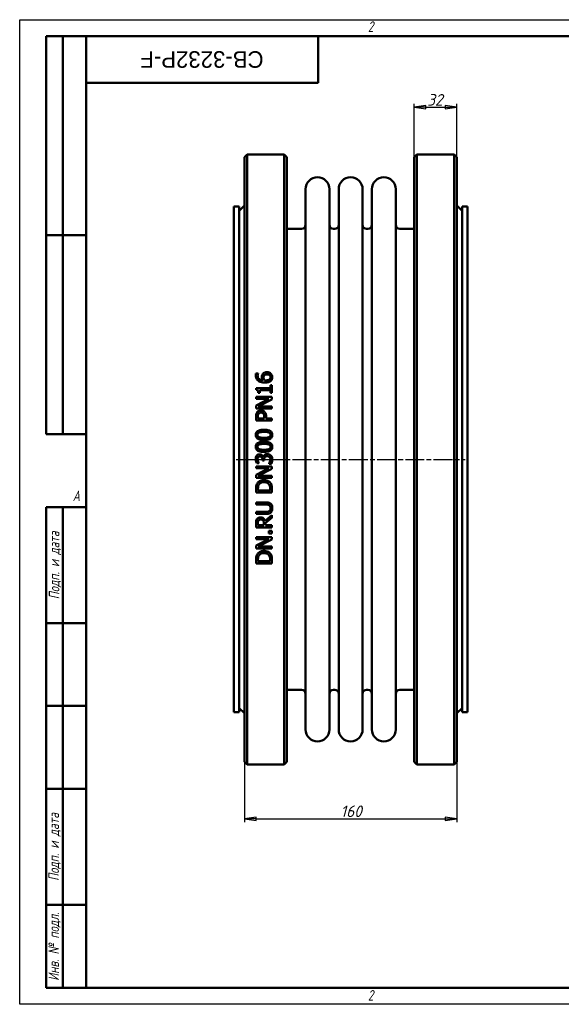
# Model space of a CAD drawing. Header units: millimetres. Extents: x 0 to 1050, y 0 to 742.
# Tile 1 of 2: x 0 to 408, y 0 to 742. Entities that reach past the tile are written whole.
import ezdxf
from ezdxf.enums import TextEntityAlignment as Align

# ---------------------------------------------------------------- set-up
doc = ezdxf.new("R2018")
doc.units = ezdxf.units.MM
doc.header["$LTSCALE"] = 2.5
doc.linetypes.add('CHAIN', pattern=[0.7087, 0.4724, -0.0591, 0.1181, -0.0591])
for name, color, linetype, lineweight in [('Видимый контур (ГОСТ)', 7, 'Continuous', 50), ('Кромка (ГОСТ)', 7, 'Continuous', 50), ('Обозначение (ГОСТ)', 7, 'Continuous', 25), ('Осевая линия (ГОСТ)', 7, 'Continuous', 25), ('Размер (ГОСТ)', 7, 'Continuous', 25), ('Эскизная геометрия (ГОСТ)', 7, 'Continuous', 50)]:
    doc.layers.add(name, color=color, linetype=linetype, lineweight=lineweight)
doc.styles.add('Альтернативный текст (ГОСТ)', font='arial.ttf', dxfattribs={"width": 0.8})
doc.styles.add('Обычный текст (ГОСТ)', font='GOST Common Italic.ttf')
doc.styles.add('Стиль текста110', font='GOST Common Italic.ttf', dxfattribs={"width": 0.8})
doc.styles.add('Стиль текста112', font='GOST Common Italic.ttf', dxfattribs={"width": 0.8})
doc.dimstyles.new('Обычный (ГОСТ)', dxfattribs={"dimscale": 2.5, "dimtxt": 3.5, "dimasz": 3.5, "dimexe": 1, "dimexo": 0, "dimgap": 0.5, "dimtad": 1, "dimtxsty": 'Обычный текст (ГОСТ)', "dimblk": 'Filled-1', "dimcen": 0.09, "dimdle": 15, "dimclrd": 256, "dimclre": 256, "dimclrt": 256, "dimazin": 2, "dimtfac": 0.714286, "dimtdec": 3, "dimtmove": 0, "dimatfit": 3, "dimfxl": 1, "dimtolj": 1, "dimlwd": 25, "dimlwe": 25, "dimarcsym": 0})

# ---------------------------------------------------------------- blocks, each defined once
blk = doc.blocks.new('Рамки ГОСТ - Рамка')
at = {"layer": 'Кромка (ГОСТ)', "lineweight": 25}
for p, q in [((0, 0), (0, 297)), ((0, 297), (420, 297)), ((420, 0), (0, 0))]:
    blk.add_line(p, q, dxfattribs=at)
at = {"layer": 'Кромка (ГОСТ)'}
for p, q in [((415, 292), (20, 292)), ((20, 292), (20, 5)), ((20, 5), (415, 5))]:
    blk.add_line(p, q, dxfattribs=at)
at = {"layer": 'Кромка (ГОСТ)', "char_height": 3.17, "attachment_point": 1, "style": 'Альтернативный текст (ГОСТ)'}
for s, insert, width in [('\\fGOST Common|b0|i1;{\\H3.1700;2}', (105, 296.5), 5.2328), ('\\fGOST Common|b0|i1;{\\H3.1700;A}', (16, 155), 5.1335), ('\\fGOST Common|b0|i1;{\\H3.1700;2}', (104.99, 4.3), 5.2328)]:
    blk.add_mtext(s, dxfattribs=dict(at, insert=insert, width=width))
blk = doc.blocks.new('ГОСТ - Доп. графы 1')
at = {"layer": 'Эскизная геометрия (ГОСТ)'}
for p, q in [((-12, 0), (-12, 145)), ((-12, 145), (0, 145)), ((-7, 145), (-7, 0)), ((-12, 110), (-7, 110)), ((-7, 110), (0, 110)), ((-12, 85), (-7, 85)), ((-7, 85), (0, 85)), ((-12, 60), (-7, 60)), ((-7, 60), (0, 60)), ((-12, 25), (-7, 25)), ((-7, 25), (0, 25)), ((0, 0), (-12, 0))]:
    blk.add_line(p, q, dxfattribs=at)
at = {"layer": 'Обозначение (ГОСТ)', "char_height": 3.17, "attachment_point": 5, "rotation": 90, "style": 'Альтернативный текст (ГОСТ)'}
for s, insert, width in [('\\fGOST Common|b0|i1;{\\H3.1700;Подп. и дата}', (-9.37, 127.41), 34.7679), ('\\fGOST Common|b0|i1;{\\H3.1700;Подп. и дата}', (-9.5, 42.47), 35.1486), ('\\fGOST Common|b0|i1;{\\H3.1700;Инв. № подл.}', (-9.5, 12.41), 24.9618)]:
    blk.add_mtext(s, dxfattribs=dict(at, insert=insert, width=width))
at = {"layer": 'Обозначение (ГОСТ)', "style": 'Стиль текста112'}
for tag, p in [('Подп._и_дата_2', (-3.53, 127.51)), ('Инв._номер_дубликата', (-3.41, 97.47)), ('Взамен_инв._номера', (-3.46, 72.53)), ('Подп._и_дата_1', (-3.42, 42.35)), ('ИНВЕНТАРНЫЙ_НОМЕР', (-3.33, 12.68))]:
    blk.add_attdef(tag, text='', height=3.17, rotation=90, dxfattribs=at).set_placement(p, align=Align.MIDDLE_CENTER)
blk = doc.blocks.new('ГОСТ - Доп. графы 2')
at = {"layer": 'Эскизная геометрия (ГОСТ)'}
for p, q in [((-12, 0), (-12, 120)), ((-12, 120), (0, 120)), ((-7, 0), (-7, 120)), ((-12, 60), (0, 60)), ((0, 0), (-12, 0))]:
    blk.add_line(p, q, dxfattribs=at)
at = {"layer": 'Обозначение (ГОСТ)', "style": 'Стиль текста112'}
for tag, p in [('Первичная_применяемость', (-3.65, 90.03)), ('Справочный_номер', (-3.55, 30.02))]:
    blk.add_attdef(tag, text='', height=3.17, rotation=90, dxfattribs=at).set_placement(p, align=Align.MIDDLE_CENTER)
blk = doc.blocks.new('ГОСТ - Доп. графы 3')
at = {"layer": 'Эскизная геометрия (ГОСТ)'}
for p, q in [((0, 0), (70, 0)), ((70, 0), (70, -14)), ((70, -14), (0, -14))]:
    blk.add_line(p, q, dxfattribs=at)
at = {"layer": 'Обозначение (ГОСТ)', "style": 'Стиль текста110'}
blk.add_attdef('ОБОЗНАЧЕНИЕ', text='', height=5, rotation=180, dxfattribs=at).set_placement((34.94, -6.97), align=Align.MIDDLE_CENTER)
blk = doc.blocks.new('Filled-1')
at = {"color": 0}
for p, q in [((0, 0), (-1, 0.143)), ((-1, 0.143), (-1, -0.143)), ((-1, 0), (0, 0)), ((-1, -0.143), (0, 0))]:
    blk.add_line(p, q, dxfattribs=at)
at = {"color": 0, "flags": 128}
blk.add_lwpolyline([(-1, -0.143), (0, 0), (-1, 0.143), (-1, -0.143)], dxfattribs=at)
at = {"color": 0}
blk.add_solid([(-1, -0.143), (0, 0), (-1, 0.143), (-1, -0.143)], dxfattribs=at)
blk = doc.blocks.new('*D9')
at = {"layer": 'Defpoints', "color": 0, "linetype": 'Continuous', "transparency": 16777216}
for p in [(169.42, 219.44), (329.42, 219.44), (329.42, 139.94)]:
    blk.add_point(p, dxfattribs=at)
at = {"layer": 'Размер (ГОСТ)', "linetype": 'Continuous', "lineweight": 25, "transparency": 16777216}
for p, q in [((169.42, 219.44), (169.42, 137.44)), ((329.42, 219.44), (329.42, 137.44)), ((178.17, 139.94), (320.67, 139.94))]:
    blk.add_line(p, q, dxfattribs=at)
at = {"layer": 'Размер (ГОСТ)', "linetype": 'Continuous', "lineweight": 25, "transparency": 16777216, "xscale": 8.75, "yscale": 8.75, "zscale": 8.75, "rotation": 180}
blk.add_blockref('Filled-1', (169.42, 139.94), dxfattribs=at)
at = {"layer": 'Размер (ГОСТ)', "linetype": 'Continuous', "lineweight": 25, "transparency": 16777216, "xscale": 8.75, "yscale": 8.75, "zscale": 8.75}
blk.add_blockref('Filled-1', (329.42, 139.94), dxfattribs=at)
at = {"layer": 'Размер (ГОСТ)', "linetype": 'Continuous', "lineweight": 25, "transparency": 16777216, "insert": (241.84, 149.94), "char_height": 8.75, "attachment_point": 1, "style": 'Обычный текст (ГОСТ)'}
blk.add_mtext('\\A1;160', dxfattribs=at)
blk = doc.blocks.new('*D13')
at = {"layer": 'Defpoints', "color": 0, "linetype": 'Continuous', "transparency": 16777216}
for p in [(329.42, 676.44), (297.42, 638.94), (329.42, 638.94)]:
    blk.add_point(p, dxfattribs=at)
at = {"layer": 'Размер (ГОСТ)', "linetype": 'Continuous', "lineweight": 25, "transparency": 16777216}
for p, q in [((297.42, 638.94), (297.42, 678.94)), ((306.17, 676.44), (320.67, 676.44)), ((329.42, 638.94), (329.42, 678.94))]:
    blk.add_line(p, q, dxfattribs=at)
at = {"layer": 'Размер (ГОСТ)', "linetype": 'Continuous', "lineweight": 25, "transparency": 16777216, "xscale": 8.75, "yscale": 8.75, "zscale": 8.75, "rotation": 180}
blk.add_blockref('Filled-1', (297.42, 676.44), dxfattribs=at)
at = {"layer": 'Размер (ГОСТ)', "linetype": 'Continuous', "lineweight": 25, "transparency": 16777216, "xscale": 8.75, "yscale": 8.75, "zscale": 8.75}
blk.add_blockref('Filled-1', (329.42, 676.44), dxfattribs=at)
at = {"layer": 'Размер (ГОСТ)', "linetype": 'Continuous', "lineweight": 25, "transparency": 16777216, "insert": (307.14, 686.44), "char_height": 8.75, "attachment_point": 1, "style": 'Обычный текст (ГОСТ)'}
blk.add_mtext('\\A1;32', dxfattribs=at)

msp = doc.modelspace()

# ---------------------------------------------------------------- linework, layer by layer
at = {"layer": 'Видимый контур (ГОСТ)'}
for p, q in [((169.419, 638.938), (171.419, 640.938)), ((169.419, 638.938), (169.419, 182.938)), ((171.419, 180.938), (171.419, 640.938)), ((171.419, 640.938), (199.419, 640.938)), ((199.419, 640.938), (199.419, 180.938)), ((201.419, 638.938), (199.419, 640.938)), ((201.419, 182.938), (201.419, 638.938)), ((297.419, 638.938), (299.419, 640.938)), ((297.419, 182.938), (297.419, 638.938)), ((299.419, 640.938), (327.419, 640.938)), ((299.419, 640.938), (299.419, 180.938)), ((327.419, 180.938), (327.419, 640.938)), ((329.419, 638.938), (327.419, 640.938)), ((329.419, 638.938), (329.419, 182.938)), ((215.419, 207.188), (215.419, 614.688)), ((233.419, 207.188), (233.419, 614.688)), ((240.419, 207.188), (240.419, 614.688)), ((258.419, 207.188), (258.419, 614.688)), ((265.419, 207.188), (265.419, 614.688)), ((283.419, 207.188), (283.419, 614.688)), ((161.419, 601.688), (161.419, 220.188)), ((165.419, 601.688), (161.419, 601.688)), ((165.419, 598.438), (169.419, 602.438)), ((165.419, 601.688), (165.419, 220.188)), ((333.419, 598.438), (329.419, 602.438)), ((333.419, 601.688), (333.419, 220.188)), ((337.419, 601.688), (333.419, 601.688)), ((337.419, 601.688), (337.419, 220.188)), ((201.419, 584.688), (212.419, 584.688)), ((236.419, 584.688), (237.419, 584.688)), ((261.419, 584.688), (262.419, 584.688)), ((286.419, 584.688), (297.419, 584.688)), ((178.09, 475.612), (179.636, 475.612)), ((179.636, 475.544), (179.636, 475.612)), ((178.109, 464.73), (178.109, 463.485)), ((178.109, 464.73), (188.923, 464.73)), ((180.88, 461.006), (179.782, 461.006)), ((180.88, 461.006), (180.88, 463.184)), ((188.923, 463.184), (180.88, 463.184)), ((188.923, 466.86), (188.923, 464.73)), ((188.923, 466.86), (190.148, 466.86)), ((188.923, 463.184), (188.923, 461.006)), ((190.148, 461.006), (188.923, 461.006)), ((190.148, 461.006), (190.148, 466.86)), ((178.148, 457.972), (190.148, 457.972)), ((178.148, 457.972), (178.148, 456.484)), ((187.649, 456.484), (178.148, 456.484)), ((187.649, 456.484), (178.148, 451.651)), ((179.801, 450.873), (190.148, 456.182)), ((190.148, 456.182), (190.148, 457.972)), ((178.148, 451.651), (178.148, 449.385)), ((190.148, 449.385), (178.148, 449.385)), ((179.801, 450.873), (190.148, 450.873)), ((190.148, 449.385), (190.148, 450.873)), ((178.148, 443.297), (178.148, 440.283)), ((190.148, 440.283), (178.148, 440.283)), ((179.529, 441.878), (179.529, 443.2)), ((179.529, 441.878), (184.313, 441.878)), ((184.313, 442.967), (184.313, 441.878)), ((185.675, 441.878), (185.675, 443.229)), ((185.675, 441.878), (190.148, 441.878)), ((190.148, 440.283), (190.148, 441.878)), ((182.971, 410.662), (182.971, 410.127)), ((184.303, 410.127), (182.971, 410.127)), ((183.477, 412.52), (183.594, 412.52)), ((184.303, 410.127), (184.303, 410.808)), ((178.148, 405.683), (190.148, 405.683)), ((178.148, 405.683), (178.148, 404.195)), ((187.649, 404.195), (178.148, 404.195)), ((187.649, 404.195), (178.148, 399.362)), ((180.336, 408.007), (178.634, 408.007)), ((179.801, 398.584), (190.148, 403.894)), ((180.336, 408.007), (180.336, 408.105)), ((187.96, 407.793), (187.96, 407.677)), ((189.662, 407.677), (187.96, 407.677)), ((190.148, 403.894), (190.148, 405.683)), ((178.148, 399.362), (178.148, 397.097)), ((190.148, 397.097), (178.148, 397.097)), ((179.801, 398.584), (190.148, 398.584)), ((190.148, 397.097), (190.148, 398.584)), ((178.148, 388.636), (178.148, 385.904)), ((179.529, 387.498), (179.529, 388.714)), ((179.529, 387.498), (188.767, 387.498)), ((188.767, 388.714), (188.767, 387.498)), ((190.148, 385.904), (190.148, 388.665)), ((190.148, 385.904), (178.148, 385.904)), ((178.148, 378.464), (178.148, 376.87)), ((178.148, 378.464), (185.636, 378.464)), ((185.675, 376.87), (178.148, 376.87)), ((178.148, 371.375), (185.636, 371.375)), ((178.148, 371.375), (178.148, 369.78)), ((185.636, 369.78), (178.148, 369.78)), ((190.148, 368.973), (184.926, 364.704)), ((185.373, 363.109), (190.148, 366.902)), ((190.148, 366.902), (190.148, 368.973)), ((178.148, 362.779), (178.148, 359.686)), ((190.148, 359.686), (178.148, 359.686)), ((179.529, 361.281), (179.529, 362.866)), ((179.529, 361.281), (184.041, 361.281)), ((184.041, 362.682), (184.041, 361.281)), ((185.373, 361.281), (185.373, 363.109)), ((185.373, 361.281), (190.148, 361.281)), ((187.853, 356.925), (187.853, 354.999)), ((187.853, 356.925), (190.148, 356.925)), ((190.148, 359.686), (190.148, 361.281)), ((190.148, 354.999), (190.148, 356.925)), ((178.148, 352.257), (178.148, 350.769)), ((178.148, 352.257), (190.148, 352.257)), ((187.649, 350.769), (178.148, 345.936)), ((187.649, 350.769), (178.148, 350.769)), ((179.801, 345.158), (190.148, 350.468)), ((190.148, 354.999), (187.853, 354.999)), ((190.148, 350.468), (190.148, 352.257)), ((178.148, 345.936), (178.148, 343.67)), ((190.148, 343.67), (178.148, 343.67)), ((179.801, 345.158), (190.148, 345.158)), ((190.148, 343.67), (190.148, 345.158)), ((178.148, 335.21), (178.148, 332.477)), ((179.529, 334.072), (179.529, 335.288)), ((188.767, 335.288), (188.767, 334.072)), ((190.148, 332.477), (190.148, 335.239)), ((190.148, 332.477), (178.148, 332.477)), ((179.529, 334.072), (188.767, 334.072)), ((201.419, 237.188), (212.419, 237.188)), ((236.419, 237.188), (237.419, 237.188)), ((261.419, 237.188), (262.419, 237.188)), ((286.419, 237.188), (297.419, 237.188)), ((165.419, 223.438), (169.419, 219.438)), ((333.419, 223.438), (329.419, 219.438)), ((165.419, 220.188), (161.419, 220.188)), ((337.419, 220.188), (333.419, 220.188)), ((169.419, 182.938), (171.419, 180.938)), ((171.419, 180.938), (199.419, 180.938)), ((201.419, 182.938), (199.419, 180.938)), ((297.419, 182.938), (299.419, 180.938)), ((299.419, 180.938), (327.419, 180.938)), ((329.419, 182.938), (327.419, 180.938))]:
    msp.add_line(p, q, dxfattribs=at)
for centre, radius, start, end in [((224.419, 614.688), 9, 0, 180), ((249.419, 614.688), 9, 0, 180), ((274.419, 614.688), 9, 0, 180), ((212.419, 587.688), 3, 270, 0), ((236.419, 587.688), 3, 180, 270), ((237.419, 587.688), 3, 270, 0), ((261.419, 587.688), 3, 180, 270), ((262.419, 587.688), 3, 270, 0), ((286.419, 587.688), 3, 180, 270), ((212.419, 234.188), 3, 0, 90), ((236.419, 234.188), 3, 90, 180), ((237.419, 234.188), 3, 0, 90), ((261.419, 234.188), 3, 90, 180), ((262.419, 234.188), 3, 0, 90), ((286.419, 234.188), 3, 90, 180), ((224.419, 207.188), 9, 180, 0), ((249.419, 207.188), 9, 180, 0), ((274.419, 207.188), 9, 180, 0)]:
    msp.add_arc(centre, radius, start, end, dxfattribs=at)
for points, knots in [([(177.924, 474.25), (177.924, 474.392), (177.928, 474.534), (177.944, 474.81), (177.956, 474.957), (177.998, 475.266), (178.034, 475.445), (178.09, 475.612)], [0, 0, 0, 0, 0.04417199, 0.04417199, 0.08624792, 0.08624792, 0.14062971, 0.14062971, 0.14062971, 0.14062971]), ([(179.636, 475.544), (179.565, 475.409), (179.509, 475.242), (179.357, 474.719), (179.315, 474.384), (179.315, 474.037)], [0, 0, 0, 0, 0.04726837, 0.04726837, 0.1706014, 0.1706014, 0.1706014, 0.1706014]), ([(182.485, 473.025), (182.485, 473.25), (182.496, 473.477), (182.535, 473.81), (182.553, 473.92), (182.625, 474.282), (182.691, 474.477), (182.893, 474.911), (183.037, 475.138), (183.195, 475.349)], [0, 0, 0, 0, 0.06994976, 0.06994976, 0.10450429, 0.10450429, 0.18491048, 0.18491048, 0.28213707, 0.28213707, 0.28213707, 0.28213707]), ([(183.195, 475.349), (183.355, 475.563), (183.539, 475.754), (184.035, 476.141), (184.312, 476.274), (184.81, 476.471), (185.109, 476.546), (185.692, 476.634), (185.976, 476.652), (186.258, 476.652)], [0, 0, 0, 0, 0.08209996, 0.08209996, 0.19179433, 0.19179433, 0.33859072, 0.33859072, 0.4729852, 0.4729852, 0.4729852, 0.4729852]), ([(186.258, 476.652), (186.56, 476.652), (186.862, 476.628), (187.748, 476.466), (188.186, 476.269), (188.779, 475.941), (189.041, 475.751), (189.273, 475.524)], [0, 0, 0, 0, 0.09072053, 0.09072053, 0.27075673, 0.27075673, 0.43924065, 0.43924065, 0.43924065, 0.43924065]), ([(189.273, 475.524), (189.505, 475.3), (189.707, 475.053), (190.03, 474.527), (190.145, 474.273), (190.349, 473.631), (190.401, 473.238), (190.401, 472.84)], [0, 0, 0, 0, 0.09886283, 0.09886283, 0.19051445, 0.19051445, 0.3231902, 0.3231902, 0.3231902, 0.3231902]), ([(179.859, 470.186), (179.421, 470.498), (179.054, 470.874), (178.555, 471.612), (178.343, 471.994), (177.999, 473.056), (177.924, 473.653), (177.924, 474.25)], [0, 0, 0, 0, 0.16326005, 0.16326005, 0.2738908, 0.2738908, 0.40279088, 0.40279088, 0.40279088, 0.40279088]), ([(179.315, 474.037), (179.315, 473.585), (179.384, 473.138), (179.704, 472.346), (179.924, 472.017), (180.467, 471.473), (180.833, 471.194), (181.988, 470.712), (182.665, 470.584), (183.321, 470.526)], [0, 0, 0, 0, 0.14075691, 0.14075691, 0.26475207, 0.26475207, 0.37578756, 0.37578756, 0.49813016, 0.49813016, 0.49813016, 0.49813016]), ([(184.877, 468.873), (184.317, 468.873), (183.754, 468.904), (182.648, 469.048), (181.952, 469.177), (180.745, 469.64), (180.283, 469.881), (179.859, 470.186)], [0, 0, 0, 0, 0.1679242, 0.1679242, 0.33478164, 0.33478164, 0.44894202, 0.44894202, 0.44894202, 0.44894202]), ([(183.321, 470.526), (183.162, 470.755), (183.019, 470.995), (182.722, 471.606), (182.645, 471.877), (182.526, 472.31), (182.485, 472.667), (182.485, 473.025)], [0, 0, 0, 0, 0.0857955, 0.0857955, 0.20983235, 0.20983235, 0.71122491, 0.71122491, 0.71122491, 0.71122491]), ([(184.235, 474.202), (184.124, 474.061), (184.037, 473.907), (183.832, 473.361), (183.817, 472.907), (183.817, 472.665)], [0, 0, 0, 0, 0.05526419, 0.05526419, 0.18115817, 0.18115817, 0.18115817, 0.18115817]), ([(183.817, 472.665), (183.817, 472.46), (183.834, 472.257), (183.905, 471.843), (183.959, 471.643), (184.146, 471.121), (184.298, 470.816), (184.478, 470.526)], [0, 0, 0, 0, 0.06384732, 0.06384732, 0.13049757, 0.13049757, 0.23524449, 0.23524449, 0.23524449, 0.23524449]), ([(186.326, 475.019), (186.046, 475.019), (185.756, 474.998), (185.198, 474.88), (184.987, 474.793), (184.591, 474.569), (184.398, 474.401), (184.235, 474.202)], [0, 0, 0, 0, 0.08418316, 0.08418316, 0.17126435, 0.17126435, 0.28902191, 0.28902191, 0.28902191, 0.28902191]), ([(184.478, 470.526), (184.591, 470.52), (184.704, 470.513), (184.862, 470.504), (184.999, 470.497), (185.237, 470.497)], [0, 0, 0, 0, 0.033772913, 0.033772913, 0.047604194, 0.047604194, 0.047604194, 0.047604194]), ([(189.312, 470.195), (189.082, 469.977), (188.822, 469.793), (188.174, 469.433), (187.791, 469.289), (187.046, 469.066), (186.602, 468.987), (185.739, 468.892), (185.304, 468.873), (184.877, 468.873)], [0, 0, 0, 0, 0.09663543, 0.09663543, 0.22441012, 0.22441012, 0.3910637, 0.3910637, 0.55248408, 0.55248408, 0.55248408, 0.55248408]), ([(185.237, 470.497), (185.635, 470.497), (186.051, 470.515), (187.254, 470.677), (187.7, 470.889), (188.147, 471.144), (188.286, 471.24), (188.407, 471.353)], [0, 0, 0, 0, 0.11935289, 0.11935289, 0.3639355, 0.3639355, 0.4815644, 0.4815644, 0.4815644, 0.4815644]), ([(189.088, 472.85), (189.088, 473.147), (189.04, 473.439), (188.819, 473.953), (188.67, 474.163), (188.324, 474.495), (188.108, 474.657), (187.553, 474.875), (187.313, 474.932), (186.826, 475.004), (186.574, 475.019), (186.326, 475.019)], [0, 0, 0, 0, 0.09244831, 0.09244831, 0.17332178, 0.17332178, 0.23910326, 0.23910326, 0.28431529, 0.28431529, 0.3302682, 0.3302682, 0.3302682, 0.3302682]), ([(188.407, 471.353), (188.558, 471.488), (188.697, 471.64), (188.853, 471.885), (188.943, 472.038), (189.063, 472.461), (189.088, 472.654), (189.088, 472.85)], [0, 0, 0, 0, 0.06188175, 0.06188175, 0.08944406, 0.08944406, 0.11175265, 0.11175265, 0.11175265, 0.11175265]), ([(190.401, 472.84), (190.401, 472.576), (190.379, 472.311), (190.281, 471.798), (190.209, 471.554), (190.021, 471.114), (189.913, 470.919), (189.646, 470.539), (189.488, 470.36), (189.312, 470.195)], [0, 0, 0, 0, 0.08245289, 0.08245289, 0.16226852, 0.16226852, 0.23217393, 0.23217393, 0.30665798, 0.30665798, 0.30665798, 0.30665798]), ([(179.782, 461.006), (179.782, 461.348), (179.761, 461.713), (179.619, 462.486), (179.497, 462.725), (179.324, 462.99), (179.216, 463.099), (178.961, 463.273), (178.822, 463.335), (178.495, 463.438), (178.3, 463.47), (178.109, 463.485)], [0, 0, 0, 0, 0.10506987, 0.10506987, 0.24119365, 0.24119365, 0.3736426, 0.3736426, 0.50050203, 0.50050203, 0.6607569, 0.6607569, 0.6607569, 0.6607569]), ([(178.148, 443.297), (178.148, 443.635), (178.161, 443.98), (178.224, 444.616), (178.273, 444.929), (178.463, 445.659), (178.64, 446.069), (178.897, 446.438)], [0, 0, 0, 0, 0.10222486, 0.10222486, 0.19378745, 0.19378745, 0.32860762, 0.32860762, 0.32860762, 0.32860762]), ([(178.897, 446.438), (179.051, 446.666), (179.231, 446.873), (179.713, 447.301), (179.975, 447.449), (180.397, 447.658), (180.673, 447.744), (181.223, 447.847), (181.495, 447.868), (181.765, 447.868)], [0, 0, 0, 0, 0.08320735, 0.08320735, 0.19467068, 0.19467068, 0.37180478, 0.37180478, 0.53707147, 0.53707147, 0.53707147, 0.53707147]), ([(181.814, 446.205), (181.531, 446.205), (181.246, 446.172), (180.732, 446.007), (180.562, 445.905), (180.264, 445.692), (180.111, 445.528), (179.986, 445.34)], [0, 0, 0, 0, 0.08486264, 0.08486264, 0.16195176, 0.16195176, 0.28851188, 0.28851188, 0.28851188, 0.28851188]), ([(181.765, 447.868), (182.088, 447.868), (182.407, 447.832), (183.103, 447.664), (183.388, 447.535), (183.879, 447.289), (184.174, 447.079), (184.43, 446.818)], [0, 0, 0, 0, 0.09686587, 0.09686587, 0.21474835, 0.21474835, 0.45055537, 0.45055537, 0.45055537, 0.45055537]), ([(183.594, 445.524), (183.47, 445.648), (183.335, 445.76), (182.973, 445.991), (182.76, 446.075), (182.302, 446.184), (182.056, 446.205), (181.814, 446.205)], [0, 0, 0, 0, 0.05270109, 0.05270109, 0.12934954, 0.12934954, 0.21023129, 0.21023129, 0.21023129, 0.21023129]), ([(184.313, 442.967), (184.313, 443.267), (184.302, 443.579), (184.246, 444.122), (184.203, 444.394), (184.081, 444.798), (184.013, 444.959), (183.833, 445.263), (183.723, 445.401), (183.594, 445.524)], [0, 0, 0, 0, 0.09078507, 0.09078507, 0.16532989, 0.16532989, 0.21823448, 0.21823448, 0.27188221, 0.27188221, 0.27188221, 0.27188221]), ([(184.43, 446.818), (184.718, 446.525), (184.956, 446.197), (185.378, 445.387), (185.48, 444.994), (185.638, 444.267), (185.675, 443.736), (185.675, 443.229)], [0, 0, 0, 0, 0.12401977, 0.12401977, 0.27648005, 0.27648005, 0.60139342, 0.60139342, 0.60139342, 0.60139342]), ([(179.986, 445.34), (179.855, 445.144), (179.76, 444.93), (179.627, 444.484), (179.529, 444.05), (179.529, 443.2)], [0, 0, 0, 0, 0.07122005, 0.07122005, 0.14084092, 0.14084092, 0.14084092, 0.14084092]), ([(177.905, 429.421), (177.905, 429.901), (177.974, 430.381), (178.296, 431.19), (178.504, 431.512), (179.018, 432.037), (179.362, 432.305), (180.515, 432.837), (181.235, 433.007), (182.652, 433.214), (183.414, 433.252), (184.148, 433.252)], [0, 0, 0, 0, 0.14465625, 0.14465625, 0.26205859, 0.26205859, 0.36569355, 0.36569355, 0.49212853, 0.49212853, 0.6253114, 0.6253114, 0.6253114, 0.6253114]), ([(180.482, 431.181), (180.208, 431.072), (179.948, 430.925), (179.533, 430.527), (179.436, 430.341), (179.333, 430.103), (179.296, 429.974), (179.247, 429.704), (179.237, 429.562), (179.237, 429.421)], [0, 0, 0, 0, 0.08833499, 0.08833499, 0.17257765, 0.17257765, 0.26154769, 0.26154769, 0.35571759, 0.35571759, 0.35571759, 0.35571759]), ([(184.148, 431.618), (183.457, 431.618), (182.706, 431.596), (181.704, 431.489), (181.061, 431.411), (180.482, 431.181)], [0, 0, 0, 0, 0.20737575, 0.20737575, 0.30176372, 0.30176372, 0.30176372, 0.30176372]), ([(184.148, 433.252), (185.087, 433.252), (186.102, 433.193), (187.978, 432.805), (188.55, 432.528), (189.277, 432.068), (189.587, 431.786), (190.034, 431.147), (190.177, 430.827), (190.363, 430.137), (190.401, 429.779), (190.401, 429.421)], [0, 0, 0, 0, 0.2816356, 0.2816356, 0.5733796, 0.5733796, 0.8570654, 0.8570654, 1.0954494, 1.0954494, 1.3354014, 1.3354014, 1.3354014, 1.3354014]), ([(187.804, 431.191), (187.454, 431.328), (187.058, 431.415), (185.909, 431.589), (184.934, 431.618), (184.148, 431.618)], [0, 0, 0, 0, 0.11308533, 0.11308533, 0.34949765, 0.34949765, 0.34949765, 0.34949765]), ([(189.068, 429.421), (189.068, 429.662), (189.037, 429.905), (188.883, 430.329), (188.779, 430.501), (188.533, 430.768), (188.413, 430.866), (188.134, 431.047), (187.971, 431.126), (187.804, 431.191)], [0, 0, 0, 0, 0.07264548, 0.07264548, 0.13572738, 0.13572738, 0.18225464, 0.18225464, 0.2361557, 0.2361557, 0.2361557, 0.2361557]), ([(184.158, 425.58), (182.94, 425.58), (181.708, 425.678), (179.933, 426.189), (179.442, 426.464), (178.787, 426.979), (178.532, 427.267), (178.178, 427.887), (178.068, 428.188), (177.932, 428.804), (177.905, 429.113), (177.905, 429.421)], [0, 0, 0, 0, 0.3652253, 0.3652253, 0.6281159, 0.6281159, 0.8616618, 0.8616618, 1.0540048, 1.0540048, 1.2379014, 1.2379014, 1.2379014, 1.2379014]), ([(177.905, 420.416), (177.905, 420.896), (177.974, 421.375), (178.296, 422.185), (178.504, 422.506), (179.021, 423.035), (179.36, 423.296), (180.492, 423.825), (181.214, 423.998), (182.638, 424.208), (183.408, 424.247), (184.148, 424.247)], [0, 0, 0, 0, 0.14419589, 0.14419589, 0.26145741, 0.26145741, 0.36616711, 0.36616711, 0.49932156, 0.49932156, 0.64052488, 0.64052488, 0.64052488, 0.64052488]), ([(179.237, 429.421), (179.237, 429.186), (179.266, 428.949), (179.41, 428.528), (179.511, 428.354), (179.756, 428.077), (179.878, 427.975), (180.163, 427.783), (180.33, 427.7), (180.501, 427.631)], [0, 0, 0, 0, 0.07070339, 0.07070339, 0.13381462, 0.13381462, 0.18138707, 0.18138707, 0.23652734, 0.23652734, 0.23652734, 0.23652734]), ([(180.501, 427.631), (180.88, 427.481), (181.31, 427.392), (182.311, 427.259), (183.174, 427.213), (184.158, 427.213)], [0, 0, 0, 0, 0.12247035, 0.12247035, 0.30383334, 0.30383334, 0.30383334, 0.30383334]), ([(184.148, 424.247), (185.173, 424.247), (186.305, 424.176), (187.729, 423.831), (188.158, 423.691), (188.886, 423.33), (189.293, 423.075), (189.883, 422.398), (190.067, 422.08), (190.342, 421.308), (190.401, 420.862), (190.401, 420.416)], [0, 0, 0, 0, 0.30745903, 0.30745903, 0.43810077, 0.43810077, 0.55040049, 0.55040049, 0.63023857, 0.63023857, 0.7256427, 0.7256427, 0.7256427, 0.7256427]), ([(190.401, 429.421), (190.401, 428.94), (190.333, 428.458), (190.015, 427.648), (189.811, 427.326), (189.278, 426.773), (188.928, 426.513), (187.848, 426.012), (187.174, 425.845), (185.755, 425.622), (184.938, 425.58), (184.158, 425.58)], [0, 0, 0, 0, 0.14477069, 0.14477069, 0.2616456, 0.2616456, 0.37537753, 0.37537753, 0.51465303, 0.51465303, 0.68081358, 0.68081358, 0.68081358, 0.68081358]), ([(184.158, 427.213), (184.824, 427.213), (185.594, 427.229), (186.533, 427.315), (187.143, 427.38), (187.775, 427.622)], [0, 0, 0, 0, 0.19988556, 0.19988556, 0.28124846, 0.28124846, 0.28124846, 0.28124846]), ([(187.775, 427.622), (188.054, 427.726), (188.318, 427.872), (188.756, 428.277), (188.858, 428.471), (188.964, 428.703), (189.005, 428.84), (189.057, 429.124), (189.068, 429.273), (189.068, 429.421)], [0, 0, 0, 0, 0.08948726, 0.08948726, 0.1793416, 0.1793416, 0.29228773, 0.29228773, 0.40978378, 0.40978378, 0.40978378, 0.40978378]), ([(184.158, 416.575), (182.669, 416.575), (181.281, 416.722), (179.726, 417.305), (179.272, 417.553), (178.617, 418.161), (178.397, 418.459), (178.113, 419.056), (178.03, 419.326), (177.926, 419.871), (177.905, 420.144), (177.905, 420.416)], [0, 0, 0, 0, 0.4464501, 0.4464501, 0.6486544, 0.6486544, 0.7963329, 0.7963329, 0.9072838, 0.9072838, 1.013813, 1.013813, 1.013813, 1.013813]), ([(180.482, 422.176), (180.211, 422.068), (179.953, 421.922), (179.538, 421.528), (179.44, 421.343), (179.336, 421.106), (179.298, 420.977), (179.248, 420.705), (179.237, 420.56), (179.237, 420.416)], [0, 0, 0, 0, 0.08746815, 0.08746815, 0.17150073, 0.17150073, 0.26031143, 0.26031143, 0.35632591, 0.35632591, 0.35632591, 0.35632591]), ([(179.237, 420.416), (179.237, 420.148), (179.275, 419.878), (179.435, 419.487), (179.533, 419.305), (179.821, 419.016), (179.937, 418.927), (180.199, 418.761), (180.348, 418.688), (180.501, 418.627)], [0, 0, 0, 0, 0.08036496, 0.08036496, 0.12678967, 0.12678967, 0.1526746, 0.1526746, 0.18188034, 0.18188034, 0.18188034, 0.18188034]), ([(184.148, 422.614), (183.454, 422.614), (182.701, 422.591), (181.703, 422.484), (181.061, 422.406), (180.482, 422.176)], [0, 0, 0, 0, 0.20808561, 0.20808561, 0.30019671, 0.30019671, 0.30019671, 0.30019671]), ([(180.501, 418.627), (180.948, 418.449), (181.467, 418.356), (182.229, 418.276), (182.953, 418.208), (184.158, 418.208)], [0, 0, 0, 0, 0.14408053, 0.14408053, 0.23064322, 0.23064322, 0.23064322, 0.23064322]), ([(187.804, 422.186), (187.392, 422.348), (186.914, 422.441), (185.965, 422.56), (185.225, 422.614), (184.148, 422.614)], [0, 0, 0, 0, 0.13290092, 0.13290092, 0.28794249, 0.28794249, 0.28794249, 0.28794249]), ([(190.401, 420.416), (190.401, 419.949), (190.337, 419.481), (190.035, 418.679), (189.834, 418.354), (189.268, 417.75), (188.908, 417.508), (187.955, 417.046), (187.322, 416.876), (185.883, 416.624), (184.996, 416.575), (184.158, 416.575)], [0, 0, 0, 0, 0.14023844, 0.14023844, 0.25717458, 0.25717458, 0.38847819, 0.38847819, 0.57569198, 0.57569198, 0.82881729, 0.82881729, 0.82881729, 0.82881729]), ([(184.158, 418.208), (184.825, 418.208), (185.598, 418.225), (186.534, 418.311), (187.143, 418.375), (187.775, 418.617)], [0, 0, 0, 0, 0.20023875, 0.20023875, 0.28053051, 0.28053051, 0.28053051, 0.28053051]), ([(187.775, 418.617), (188.053, 418.721), (188.316, 418.865), (188.754, 419.27), (188.857, 419.464), (188.962, 419.693), (189.003, 419.829), (189.057, 420.115), (189.068, 420.266), (189.068, 420.416)], [0, 0, 0, 0, 0.08902169, 0.08902169, 0.17894891, 0.17894891, 0.29294821, 0.29294821, 0.41392899, 0.41392899, 0.41392899, 0.41392899]), ([(189.068, 420.416), (189.068, 420.679), (189.031, 420.943), (188.871, 421.335), (188.772, 421.516), (188.489, 421.8), (188.374, 421.889), (188.11, 422.054), (187.959, 422.126), (187.804, 422.186)], [0, 0, 0, 0, 0.0790208, 0.0790208, 0.12696837, 0.12696837, 0.15447611, 0.15447611, 0.18565261, 0.18565261, 0.18565261, 0.18565261]), ([(177.895, 411.139), (177.895, 411.609), (177.936, 412.104), (178.154, 412.908), (178.311, 413.292), (178.576, 413.667)], [0, 0, 0, 0, 0.14101226, 0.14101226, 0.24948476, 0.24948476, 0.24948476, 0.24948476]), ([(178.634, 408.007), (178.431, 408.386), (178.271, 408.867), (178.046, 409.726), (177.895, 410.381), (177.895, 411.139)], [0, 0, 0, 0, 0.12902524, 0.12902524, 0.23321369, 0.23321369, 0.23321369, 0.23321369]), ([(178.576, 413.667), (178.776, 413.944), (179.019, 414.178), (179.558, 414.509), (179.793, 414.592), (180.246, 414.709), (180.52, 414.737), (180.793, 414.737)], [0, 0, 0, 0, 0.10264473, 0.10264473, 0.18999787, 0.18999787, 0.31178262, 0.31178262, 0.31178262, 0.31178262]), ([(179.655, 412.471), (179.517, 412.267), (179.423, 412.044), (179.343, 411.686), (179.286, 411.416), (179.286, 411.012)], [0, 0, 0, 0, 0.0738403, 0.0738403, 0.11008377, 0.11008377, 0.11008377, 0.11008377]), ([(179.286, 411.012), (179.286, 410.718), (179.322, 410.428), (179.42, 410.032), (179.499, 409.711), (179.665, 409.291)], [0, 0, 0, 0, 0.08829703, 0.08829703, 0.1222055, 0.1222055, 0.1222055, 0.1222055]), ([(180.958, 413.103), (180.737, 413.103), (180.514, 413.072), (180.129, 412.918), (179.999, 412.821), (179.827, 412.684), (179.733, 412.584), (179.655, 412.471)], [0, 0, 0, 0, 0.06637623, 0.06637623, 0.12433785, 0.12433785, 0.22127041, 0.22127041, 0.22127041, 0.22127041]), ([(179.665, 409.291), (179.761, 409.064), (179.874, 408.832), (180.108, 408.446), (180.219, 408.273), (180.336, 408.105)], [0, 0, 0, 0, 0.07392117, 0.07392117, 0.13538423, 0.13538423, 0.13538423, 0.13538423]), ([(180.793, 414.737), (181.145, 414.737), (181.485, 414.675), (182.07, 414.431), (182.345, 414.265), (182.841, 413.8), (183.025, 413.575), (183.316, 413.07), (183.417, 412.803), (183.477, 412.52)], [0, 0, 0, 0, 0.10552186, 0.10552186, 0.1899883, 0.1899883, 0.25379501, 0.25379501, 0.31688251, 0.31688251, 0.31688251, 0.31688251]), ([(182.971, 410.662), (182.971, 411.075), (182.915, 411.491), (182.652, 412.152), (182.499, 412.394), (182.174, 412.734), (182, 412.856), (181.675, 412.998), (181.543, 413.037), (181.26, 413.091), (181.109, 413.103), (180.958, 413.103)], [0, 0, 0, 0, 0.12372397, 0.12372397, 0.21310068, 0.21310068, 0.28964267, 0.28964267, 0.33819795, 0.33819795, 0.39131812, 0.39131812, 0.39131812, 0.39131812]), ([(183.594, 412.52), (183.649, 412.792), (183.739, 413.064), (183.895, 413.453), (184.029, 413.772), (184.372, 414.134)], [0, 0, 0, 0, 0.08346901, 0.08346901, 0.12591695, 0.12591695, 0.12591695, 0.12591695]), ([(184.731, 412.617), (184.589, 412.417), (184.491, 412.194), (184.363, 411.708), (184.303, 411.315), (184.303, 410.808)], [0, 0, 0, 0, 0.0736731, 0.0736731, 0.15077874, 0.15077874, 0.15077874, 0.15077874]), ([(184.372, 414.134), (184.566, 414.345), (184.8, 414.511), (185.343, 414.79), (185.579, 414.853), (186.012, 414.947), (186.304, 414.97), (186.589, 414.97)], [0, 0, 0, 0, 0.08620262, 0.08620262, 0.1830199, 0.1830199, 0.35819553, 0.35819553, 0.35819553, 0.35819553]), ([(186.472, 413.336), (186.109, 413.336), (185.752, 413.292), (185.348, 413.128), (185.193, 413.054), (184.921, 412.844), (184.818, 412.738), (184.731, 412.617)], [0, 0, 0, 0, 0.10891033, 0.10891033, 0.14515734, 0.14515734, 0.17298269, 0.17298269, 0.17298269, 0.17298269]), ([(188.339, 412.675), (188.107, 412.883), (187.847, 413.048), (187.411, 413.222), (187.088, 413.336), (186.472, 413.336)], [0, 0, 0, 0, 0.09348813, 0.09348813, 0.14086248, 0.14086248, 0.14086248, 0.14086248]), ([(186.589, 414.97), (187.101, 414.97), (187.602, 414.886), (188.404, 414.563), (188.848, 414.337), (189.292, 413.91)], [0, 0, 0, 0, 0.15382556, 0.15382556, 0.25939608, 0.25939608, 0.25939608, 0.25939608]), ([(187.96, 407.793), (188.234, 408.168), (188.459, 408.638), (188.771, 409.402), (189.01, 410.038), (189.01, 410.857)], [0, 0, 0, 0, 0.1391821, 0.1391821, 0.24883922, 0.24883922, 0.24883922, 0.24883922]), ([(189.01, 410.857), (189.01, 411.195), (188.956, 411.525), (188.831, 411.925), (188.772, 412.104), (188.562, 412.441), (188.459, 412.565), (188.339, 412.675)], [0, 0, 0, 0, 0.10144216, 0.10144216, 0.12551681, 0.12551681, 0.1422368, 0.1422368, 0.1422368, 0.1422368]), ([(189.292, 413.91), (189.613, 413.601), (189.86, 413.24), (190.163, 412.555), (190.251, 412.265), (190.373, 411.632), (190.401, 411.292), (190.401, 410.954)], [0, 0, 0, 0, 0.13353644, 0.13353644, 0.22491888, 0.22491888, 0.32589092, 0.32589092, 0.32589092, 0.32589092]), ([(190.401, 410.954), (190.401, 410.352), (190.328, 409.759), (190.137, 408.982), (190.055, 408.672), (189.863, 408.123), (189.77, 407.894), (189.662, 407.677)], [0, 0, 0, 0, 0.18053593, 0.18053593, 0.23995486, 0.23995486, 0.28242951, 0.28242951, 0.28242951, 0.28242951]), ([(179.101, 392.934), (179.369, 393.338), (179.686, 393.699), (180.506, 394.399), (180.987, 394.674), (181.854, 395.045), (182.301, 395.171), (183.219, 395.331), (183.689, 395.366), (184.158, 395.366)], [0, 0, 0, 0, 0.14566045, 0.14566045, 0.32372854, 0.32372854, 0.4963681, 0.4963681, 0.67047146, 0.67047146, 0.67047146, 0.67047146]), ([(184.138, 393.703), (183.525, 393.703), (182.899, 393.635), (181.896, 393.321), (181.502, 393.133), (180.785, 392.603), (180.486, 392.271), (180.248, 391.884)], [0, 0, 0, 0, 0.18396817, 0.18396817, 0.31513155, 0.31513155, 0.4516237, 0.4516237, 0.4516237, 0.4516237]), ([(187.97, 392.03), (187.77, 392.325), (187.533, 392.587), (186.99, 393.022), (186.628, 393.252), (185.807, 393.527), (185.489, 393.594), (184.83, 393.684), (184.482, 393.703), (184.138, 393.703)], [0, 0, 0, 0, 0.10712759, 0.10712759, 0.20903796, 0.20903796, 0.26898461, 0.26898461, 0.33323079, 0.33323079, 0.33323079, 0.33323079]), ([(184.158, 395.366), (184.829, 395.366), (185.494, 395.282), (186.852, 394.878), (187.392, 394.577), (188.334, 393.947), (188.811, 393.481), (189.185, 392.915)], [0, 0, 0, 0, 0.20149338, 0.20149338, 0.42503002, 0.42503002, 0.75891646, 0.75891646, 0.75891646, 0.75891646]), ([(178.148, 388.636), (178.148, 389.15), (178.165, 389.694), (178.279, 390.817), (178.368, 391.181), (178.588, 391.957), (178.799, 392.476), (179.101, 392.934)], [0, 0, 0, 0, 0.15490494, 0.15490494, 0.33958773, 0.33958773, 0.73130867, 0.73130867, 0.73130867, 0.73130867]), ([(180.248, 391.884), (180.059, 391.564), (179.908, 391.227), (179.665, 390.456), (179.529, 389.828), (179.529, 388.714)], [0, 0, 0, 0, 0.11192417, 0.11192417, 0.24335059, 0.24335059, 0.24335059, 0.24335059]), ([(188.767, 388.714), (188.767, 389.058), (188.754, 389.408), (188.695, 390.018), (188.646, 390.408), (188.432, 391.225), (188.239, 391.645), (187.97, 392.03)], [0, 0, 0, 0, 0.10379607, 0.10379607, 0.18464238, 0.18464238, 0.28570434, 0.28570434, 0.28570434, 0.28570434]), ([(189.185, 392.915), (189.448, 392.497), (189.665, 392.052), (189.944, 391.183), (190.148, 390.386), (190.148, 388.665)], [0, 0, 0, 0, 0.14854984, 0.14854984, 0.27470118, 0.27470118, 0.27470118, 0.27470118]), ([(185.636, 378.464), (186.211, 378.464), (186.812, 378.425), (187.876, 378.209), (188.196, 378.079), (188.751, 377.797), (189.04, 377.581), (189.292, 377.317)], [0, 0, 0, 0, 0.1724636, 0.1724636, 0.32567892, 0.32567892, 0.54516197, 0.54516197, 0.54516197, 0.54516197]), ([(185.636, 371.375), (186.423, 371.375), (186.859, 371.445), (187.251, 371.526), (187.411, 371.573), (187.738, 371.703), (187.902, 371.789), (188.057, 371.891)], [0, 0, 0, 0, 0.2362145, 0.2362145, 0.40481342, 0.40481342, 0.59302364, 0.59302364, 0.59302364, 0.59302364]), ([(188.057, 376.354), (187.89, 376.464), (187.714, 376.555), (187.302, 376.711), (187.069, 376.766), (186.418, 376.854), (186.035, 376.87), (185.675, 376.87)], [0, 0, 0, 0, 0.06008882, 0.06008882, 0.1323013, 0.1323013, 0.22033208, 0.22033208, 0.22033208, 0.22033208]), ([(189.039, 374.118), (189.039, 374.362), (189.019, 374.607), (188.914, 375.153), (188.827, 375.378), (188.678, 375.694), (188.585, 375.846), (188.352, 376.127), (188.214, 376.251), (188.057, 376.354)], [0, 0, 0, 0, 0.07429456, 0.07429456, 0.16864238, 0.16864238, 0.26724055, 0.26724055, 0.37032208, 0.37032208, 0.37032208, 0.37032208]), ([(188.057, 371.891), (188.272, 372.032), (188.452, 372.208), (188.718, 372.594), (188.838, 372.823), (189.008, 373.453), (189.039, 373.79), (189.039, 374.118)], [0, 0, 0, 0, 0.07743806, 0.07743806, 0.14223161, 0.14223161, 0.2077135, 0.2077135, 0.2077135, 0.2077135]), ([(189.292, 377.317), (189.565, 377.039), (189.789, 376.727), (190.14, 376.017), (190.233, 375.678), (190.371, 374.977), (190.401, 374.54), (190.401, 374.118)], [0, 0, 0, 0, 0.11750735, 0.11750735, 0.2399793, 0.2399793, 0.41756764, 0.41756764, 0.41756764, 0.41756764]), ([(190.401, 374.118), (190.401, 373.779), (190.379, 373.436), (190.273, 372.745), (190.192, 372.448), (190.006, 371.956), (189.898, 371.733), (189.63, 371.307), (189.473, 371.108), (189.292, 370.928)], [0, 0, 0, 0, 0.10295915, 0.10295915, 0.21252329, 0.21252329, 0.31037762, 0.31037762, 0.41049999, 0.41049999, 0.41049999, 0.41049999]), ([(178.148, 362.779), (178.148, 363.103), (178.156, 363.437), (178.203, 364.124), (178.24, 364.405), (178.358, 365.035), (178.532, 365.448), (178.78, 365.832)], [0, 0, 0, 0, 0.0993176, 0.0993176, 0.2110487, 0.2110487, 0.48370659, 0.48370659, 0.48370659, 0.48370659]), ([(178.78, 365.832), (178.917, 366.044), (179.076, 366.238), (179.515, 366.651), (179.757, 366.794), (180.13, 366.992), (180.384, 367.074), (180.895, 367.174), (181.152, 367.194), (181.406, 367.194)], [0, 0, 0, 0, 0.07659431, 0.07659431, 0.18267715, 0.18267715, 0.36380626, 0.36380626, 0.53593458, 0.53593458, 0.53593458, 0.53593458]), ([(179.937, 364.772), (179.822, 364.597), (179.738, 364.407), (179.617, 364.002), (179.529, 363.611), (179.529, 362.866)], [0, 0, 0, 0, 0.06375026, 0.06375026, 0.12935935, 0.12935935, 0.12935935, 0.12935935]), ([(181.532, 365.531), (181.296, 365.531), (181.059, 365.503), (180.593, 365.36), (180.436, 365.261), (180.186, 365.084), (180.049, 364.939), (179.937, 364.772)], [0, 0, 0, 0, 0.07093324, 0.07093324, 0.14645402, 0.14645402, 0.29298885, 0.29298885, 0.29298885, 0.29298885]), ([(181.406, 367.194), (181.803, 367.194), (182.199, 367.148), (183.109, 366.88), (183.467, 366.639), (183.996, 366.213), (184.244, 365.94), (184.649, 365.343), (184.804, 365.03), (184.926, 364.704)], [0, 0, 0, 0, 0.11911463, 0.11911463, 0.28486003, 0.28486003, 0.48824674, 0.48824674, 0.67958362, 0.67958362, 0.67958362, 0.67958362]), ([(183.419, 364.85), (183.301, 364.974), (183.171, 365.082), (182.847, 365.283), (182.657, 365.362), (182.307, 365.459), (182.155, 365.487), (181.846, 365.523), (181.689, 365.531), (181.532, 365.531)], [0, 0, 0, 0, 0.05169058, 0.05169058, 0.11488979, 0.11488979, 0.16117021, 0.16117021, 0.20825238, 0.20825238, 0.20825238, 0.20825238]), ([(184.041, 362.682), (184.041, 362.906), (184.031, 363.132), (183.98, 363.637), (183.936, 363.86), (183.862, 364.149), (183.804, 364.302), (183.642, 364.594), (183.54, 364.729), (183.419, 364.85)], [0, 0, 0, 0, 0.06880256, 0.06880256, 0.15568559, 0.15568559, 0.26069841, 0.26069841, 0.36975316, 0.36975316, 0.36975316, 0.36975316]), ([(189.292, 370.928), (189.08, 370.713), (188.844, 370.528), (188.233, 370.172), (187.907, 370.065), (187.338, 369.916), (187.002, 369.862), (186.33, 369.794), (185.98, 369.78), (185.636, 369.78)], [0, 0, 0, 0, 0.09134654, 0.09134654, 0.21296927, 0.21296927, 0.36963829, 0.36963829, 0.53232508, 0.53232508, 0.53232508, 0.53232508]), ([(179.101, 339.508), (179.34, 339.868), (179.619, 340.197), (180.401, 340.904), (180.846, 341.157), (181.647, 341.555), (182.172, 341.719), (183.191, 341.903), (183.675, 341.939), (184.158, 341.939)], [0, 0, 0, 0, 0.13429449, 0.13429449, 0.3235513, 0.3235513, 0.62354862, 0.62354862, 0.88474023, 0.88474023, 0.88474023, 0.88474023]), ([(184.158, 341.939), (184.632, 341.939), (185.103, 341.898), (186.363, 341.647), (186.966, 341.374), (187.805, 340.893), (188.152, 340.64), (188.739, 340.086), (188.979, 339.801), (189.185, 339.489)], [0, 0, 0, 0, 0.14221307, 0.14221307, 0.38598647, 0.38598647, 0.58415141, 0.58415141, 0.75907909, 0.75907909, 0.75907909, 0.75907909]), ([(178.148, 335.21), (178.148, 335.704), (178.164, 336.225), (178.273, 337.37), (178.365, 337.737), (178.57, 338.486), (178.786, 339.029), (179.101, 339.508)], [0, 0, 0, 0, 0.15692791, 0.15692791, 0.36395516, 0.36395516, 0.91651407, 0.91651407, 0.91651407, 0.91651407]), ([(180.248, 338.458), (180.085, 338.181), (179.95, 337.892), (179.675, 337.109), (179.529, 336.444), (179.529, 335.288)], [0, 0, 0, 0, 0.10030574, 0.10030574, 0.2613973, 0.2613973, 0.2613973, 0.2613973]), ([(184.138, 340.276), (183.709, 340.276), (183.276, 340.243), (182.329, 340.059), (181.828, 339.882), (181.13, 339.447), (180.905, 339.264), (180.53, 338.87), (180.379, 338.671), (180.248, 338.458)], [0, 0, 0, 0, 0.12868932, 0.12868932, 0.28972061, 0.28972061, 0.37970015, 0.37970015, 0.45781098, 0.45781098, 0.45781098, 0.45781098]), ([(187.97, 338.604), (187.793, 338.866), (187.585, 339.103), (187.062, 339.551), (186.753, 339.737), (186.063, 340.035), (185.671, 340.135), (184.902, 340.253), (184.517, 340.276), (184.138, 340.276)], [0, 0, 0, 0, 0.09820553, 0.09820553, 0.21114917, 0.21114917, 0.33731445, 0.33731445, 0.45695915, 0.45695915, 0.45695915, 0.45695915]), ([(188.767, 335.288), (188.767, 335.626), (188.754, 335.969), (188.681, 336.751), (188.619, 337.051), (188.472, 337.706), (188.271, 338.175), (187.97, 338.604)], [0, 0, 0, 0, 0.10741885, 0.10741885, 0.24885045, 0.24885045, 0.71894192, 0.71894192, 0.71894192, 0.71894192]), ([(189.185, 339.489), (189.413, 339.126), (189.606, 338.744), (189.923, 337.874), (190.148, 337.048), (190.148, 335.239)], [0, 0, 0, 0, 0.13349099, 0.13349099, 0.29108475, 0.29108475, 0.29108475, 0.29108475])]:
    msp.add_open_spline(points, degree=3, knots=knots, dxfattribs=at)
at = {"layer": 'Осевая линия (ГОСТ)', "linetype": 'CHAIN', "ltscale": 11.993792}
msp.add_line((163.169, 410.938), (335.669, 410.938), dxfattribs=at)

# ---------------------------------------------------------------- block references
at = {"xscale": 2.5, "yscale": 2.5, "zscale": 2.5}
for name, p in [('Рамки ГОСТ - Рамка', (0, 0)), ('ГОСТ - Доп. графы 2', (50, 430)), ('ГОСТ - Доп. графы 1', (50, 12.5))]:
    msp.add_blockref(name, p, dxfattribs=at)
ref = msp.add_blockref('ГОСТ - Доп. графы 3', (50, 730), dxfattribs=dict(xscale=2.5, yscale=2.5, zscale=2.5))
lines = msp.add_mtext('CB-3232P-F', dxfattribs={"layer": 'Обозначение (ГОСТ)', "insert": (137.355, 712.581), "char_height": 12.5, "width": 175.3121, "attachment_point": 5, "rotation": 180, "style": 'Стиль текста110'})
ref.add_attrib('ОБОЗНАЧЕНИЕ', '', (137.355, 712.581)).embed_mtext(lines)

# ---------------------------------------------------------------- dimensions: what is measured, and where the dimension line sits
at = {"layer": 'Размер (ГОСТ)', "linetype": 'Continuous', "lineweight": 25}
for base, p1, p2, picture, middle in [((329.419, 676.438), (297.419, 638.938), (329.419, 638.938), '*D13', (313.419, 676.438)), ((329.419, 139.938), (169.419, 219.438), (329.419, 219.438), '*D9', (249.419, 139.938))]:
    dim = msp.add_linear_dim(base=base, p1=p1, p2=p2, angle=180, dimstyle='Обычный (ГОСТ)', override={"dimgap": 0.5, "dimdec": 2, "dimtol": 0, "dimlim": 0, "dimtp": 0, "dimtm": 0, "dimtdec": 3, "dimtofl": 0, "dimatfit": 1}, dxfattribs=at)
    dim.commit()
    dim.dimension.update_dxf_attribs({"geometry": picture, "text_midpoint": middle, "dimtype": 160})

doc.saveas('drawing.dxf')
